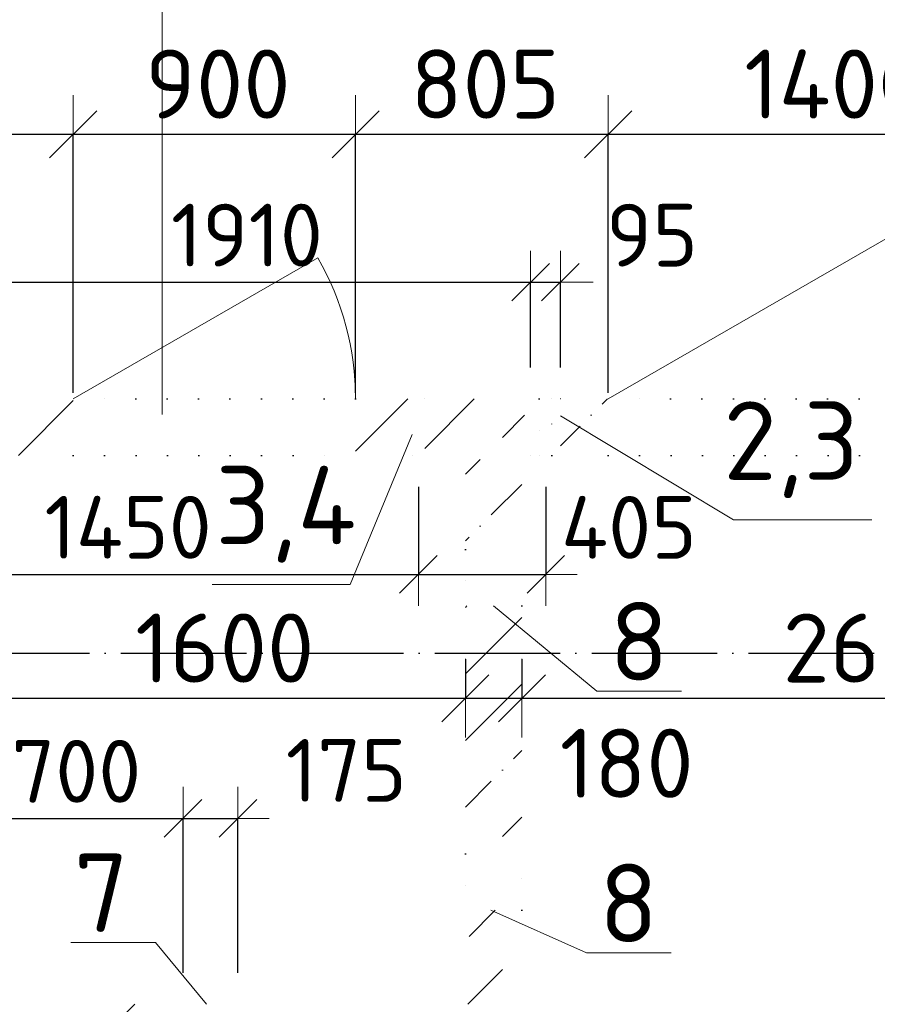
# Model space of a CAD drawing. Header units: millimetres. Extents: x -2725 to 87801, y 44707 to 71266.
# Tile 6 of 22: x 8680 to 11413, y 56140 to 59279. Entities that reach past the tile are written whole.
import ezdxf

# ---------------------------------------------------------------- set-up
doc = ezdxf.new("R2010")
doc.units = ezdxf.units.MM
doc.header["$PDMODE"] = 65
for name, pattern in [('______11', [500, 400, -50, 0, -50]), ('______5', [1100, 800, -100, 100, -100]), ('______9', [100, 0, -100])]:
    doc.linetypes.add(name, pattern=pattern)
for name, color, linetype, lineweight in [('Standard', 7, 'Continuous', 25), ('Высотная отметка (окна)', 7, 'Continuous', 13), ('Размерная линия_ общее', 7, 'Continuous', 13), ('Размерная линия_ общее_1', 7, 'Continuous', 13), ('Стена_ общее', 7, 'Continuous', 35)]:
    doc.layers.add(name, color=color, linetype=linetype, lineweight=lineweight)
doc.layers.add('Осевая линия_ общее', color=7, linetype='______5', lineweight=13, true_color=0xa0a0a0)
doc.styles.add('ISOCPEUR', font='ISOCPEUR')
doc.dimstyles.new('DIMSTYLE_10', dxfattribs={"dimtxt": 220, "dimasz": 250, "dimexe": 0, "dimexo": 0, "dimgap": 110, "dimtad": 2, "dimdec": 0, "dimrnd": 5, "dimzin": 12, "dimdsep": 46, "dimtxsty": 'ISOCPEUR', "dimblk1": 'ALL_ML_STRICH', "dimblk2": 'ALL_ML_STRICH', "dimsah": 1, "dimcen": 0, "dimclrd": 7, "dimclre": 256, "dimclrt": 7, "dimadec": 0, "dimazin": 0, "dimtfac": 1, "dimtdec": 0, "dimtix": 1, "dimtmove": 2, "dimatfit": 3, "dimfxl": 0, "dimtzin": 0, "dimlwd": 0, "dimlwe": -3, "dimarcsym": 0})
doc.dimstyles.new('DIMSTYLE_12', dxfattribs={"dimtxt": 220, "dimasz": 250, "dimexe": 0, "dimexo": 0, "dimgap": 110, "dimtad": 0, "dimdec": 0, "dimrnd": 5, "dimzin": 12, "dimdsep": 46, "dimtxsty": 'ISOCPEUR', "dimblk1": 'ALL_ML_STRICH', "dimblk2": 'ALL_ML_STRICH', "dimsah": 1, "dimcen": 0, "dimclrd": 7, "dimclre": 256, "dimclrt": 7, "dimadec": 0, "dimazin": 0, "dimtfac": 1, "dimtdec": 0, "dimtix": 1, "dimtmove": 2, "dimatfit": 3, "dimfxl": 0, "dimtvp": 1.2, "dimtzin": 0, "dimlwd": 0, "dimlwe": -3, "dimarcsym": 0})
doc.dimstyles.new('DIMSTYLE_5', dxfattribs={"dimtxt": 200, "dimasz": 200, "dimexe": 0, "dimexo": 0, "dimgap": 100, "dimtad": 2, "dimdec": 0, "dimrnd": 5, "dimzin": 12, "dimdsep": 46, "dimtxsty": 'ISOCPEUR', "dimblk1": 'ALL_ML_STRICH', "dimblk2": 'ALL_ML_STRICH', "dimsah": 1, "dimcen": 0, "dimclrd": 7, "dimclre": 256, "dimclrt": 7, "dimadec": 0, "dimazin": 0, "dimtfac": 1, "dimtdec": 0, "dimtix": 1, "dimtmove": 2, "dimatfit": 3, "dimfxl": 0, "dimtzin": 0, "dimlwd": 0, "dimlwe": -3, "dimarcsym": 0})
doc.dimstyles.new('DIMSTYLE_7', dxfattribs={"dimtxt": 200, "dimasz": 200, "dimexe": 0, "dimexo": 0, "dimgap": 100, "dimtad": 2, "dimdec": 0, "dimrnd": 5, "dimzin": 12, "dimdsep": 46, "dimtxsty": 'ISOCPEUR', "dimblk1": 'ALL_ML_STRICH', "dimblk2": 'ALL_ML_STRICH', "dimsah": 1, "dimcen": 0, "dimclrd": 7, "dimclre": 256, "dimclrt": 7, "dimadec": 0, "dimazin": 0, "dimtfac": 1, "dimtdec": 0, "dimtix": 1, "dimtmove": 2, "dimatfit": 3, "dimfxl": 0, "dimtvp": 1.2, "dimtzin": 0, "dimlwd": 0, "dimlwe": -3, "dimarcsym": 0})
pattern_1 = [(45, (0, 0), (-212.132, 212.132), [400, -50, 0, -50]), (45, (-106.07, 106.07), (-212.132, 212.132), [800, -100, 100, -100])]

# ---------------------------------------------------------------- blocks, each defined once
blk = doc.blocks.new('ALL_ML_STRICH')
at = {"color": 0, "linetype": 'ByBlock', "lineweight": -2}
for p, q in [((0, -0.5), (0, 0.5)), ((-0.3, -0.3), (0.3, 0.3)), ((-1, 0), (0.5, 0))]:
    blk.add_line(p, q, dxfattribs=at)
blk = doc.blocks.new('*D113')
at = {"layer": 'DEFPOINTS', "color": 7, "linetype": 'Continuous', "lineweight": 13, "transparency": 33554687}
for p in [(8500, 57890), (9950, 57890), (8500, 57510.7)]:
    blk.add_point(p, dxfattribs=at)
at = {"layer": 'Размерная линия_ общее_1', "color": 253, "linetype": 'Continuous', "lineweight": -2, "true_color": 0xa0a0a0, "transparency": 33554687}
for p, q in [((8500, 57790), (8500, 57510.7)), ((9950, 57790), (9950, 57510.7))]:
    blk.add_line(p, q, dxfattribs=at)
at = {"layer": 'Размерная линия_ общее_1', "color": 7, "linetype": 'Continuous', "lineweight": -2, "transparency": 33554687}
blk.add_line((8500, 57510.7), (9950, 57510.7), dxfattribs=at)
at = {"layer": 'Размерная линия_ общее_1', "color": 7, "linetype": 'Continuous', "lineweight": 13, "transparency": 33554687, "xscale": 200, "yscale": 200, "zscale": 200, "rotation": 180}
blk.add_blockref('ALL_ML_STRICH', (8500, 57510.7), dxfattribs=at)
at = {"layer": 'Размерная линия_ общее_1', "color": 7, "linetype": 'Continuous', "lineweight": 13, "transparency": 33554687, "xscale": 200, "yscale": 200, "zscale": 200}
blk.add_blockref('ALL_ML_STRICH', (9950, 57510.7), dxfattribs=at)
at = {"layer": 'Размерная линия_ общее_1', "color": 7, "linetype": 'Continuous', "lineweight": 13, "transparency": 33554687, "insert": (9025, 57660.7), "char_height": 200, "width": 800, "attachment_point": 5, "style": 'ISOCPEUR'}
blk.add_mtext('\\A1;{1450}', dxfattribs=at)
blk = doc.blocks.new('*D114')
at = {"layer": 'DEFPOINTS', "color": 7, "linetype": 'Continuous', "lineweight": 13, "transparency": 33554687}
for p in [(9950, 57890), (10356.3, 57890), (9950, 57510.7)]:
    blk.add_point(p, dxfattribs=at)
at = {"layer": 'Размерная линия_ общее_1', "color": 253, "linetype": 'Continuous', "lineweight": -2, "true_color": 0xa0a0a0, "transparency": 33554687}
for p, q in [((9950, 57790), (9950, 57510.7)), ((10356.3, 57790), (10356.3, 57510.7))]:
    blk.add_line(p, q, dxfattribs=at)
at = {"layer": 'Размерная линия_ общее_1', "color": 7, "linetype": 'Continuous', "lineweight": -2, "transparency": 33554687}
blk.add_line((9950, 57510.7), (10356.3, 57510.7), dxfattribs=at)
at = {"layer": 'Размерная линия_ общее_1', "color": 7, "linetype": 'Continuous', "lineweight": 13, "transparency": 33554687, "xscale": 200, "yscale": 200, "zscale": 200, "rotation": 180}
blk.add_blockref('ALL_ML_STRICH', (9950, 57510.7), dxfattribs=at)
at = {"layer": 'Размерная линия_ общее_1', "color": 7, "linetype": 'Continuous', "lineweight": 13, "transparency": 33554687, "xscale": 200, "yscale": 200, "zscale": 200}
blk.add_blockref('ALL_ML_STRICH', (10356.3, 57510.7), dxfattribs=at)
at = {"layer": 'Размерная линия_ общее_1', "color": 7, "linetype": 'Continuous', "lineweight": 13, "transparency": 33554687, "insert": (10621.1, 57660.5), "char_height": 200, "width": 600, "attachment_point": 5, "style": 'ISOCPEUR'}
blk.add_mtext('\\A1;{405}', dxfattribs=at)
blk = doc.blocks.new('*D115')
at = {"layer": 'DEFPOINTS', "color": 7, "linetype": 'Continuous', "lineweight": 13, "transparency": 33554687}
for p in [(8400, 58442.3), (8400, 58070), (10307.5, 58070)]:
    blk.add_point(p, dxfattribs=at)
at = {"layer": 'Размерная линия_ общее_1', "color": 253, "linetype": 'Continuous', "lineweight": -2, "true_color": 0xa0a0a0, "transparency": 33554687}
for p, q in [((8400, 58170), (8400, 58442.3)), ((10307.5, 58170), (10307.5, 58442.3))]:
    blk.add_line(p, q, dxfattribs=at)
at = {"layer": 'Размерная линия_ общее_1', "color": 7, "linetype": 'Continuous', "lineweight": -2, "transparency": 33554687}
blk.add_line((8400, 58442.3), (10307.5, 58442.3), dxfattribs=at)
at = {"layer": 'Размерная линия_ общее_1', "color": 7, "linetype": 'Continuous', "lineweight": 13, "transparency": 33554687, "xscale": 200, "yscale": 200, "zscale": 200, "rotation": 180}
blk.add_blockref('ALL_ML_STRICH', (8400, 58442.3), dxfattribs=at)
at = {"layer": 'Размерная линия_ общее_1', "color": 7, "linetype": 'Continuous', "lineweight": 13, "transparency": 33554687, "xscale": 200, "yscale": 200, "zscale": 200}
blk.add_blockref('ALL_ML_STRICH', (10307.5, 58442.3), dxfattribs=at)
at = {"layer": 'Размерная линия_ общее_1', "color": 7, "linetype": 'Continuous', "lineweight": 13, "transparency": 33554687, "insert": (9403.7, 58592.3), "char_height": 200, "width": 800, "attachment_point": 5, "style": 'ISOCPEUR'}
blk.add_mtext('\\A1;{1910}', dxfattribs=at)
blk = doc.blocks.new('*D116')
at = {"layer": 'DEFPOINTS', "color": 7, "linetype": 'Continuous', "lineweight": 13, "transparency": 33554687}
for p in [(10307.5, 58442.3), (10307.5, 58070), (10402.5, 58070)]:
    blk.add_point(p, dxfattribs=at)
at = {"layer": 'Размерная линия_ общее_1', "color": 253, "linetype": 'Continuous', "lineweight": -2, "true_color": 0xa0a0a0, "transparency": 33554687}
for p, q in [((10307.5, 58170), (10307.5, 58442.3)), ((10402.5, 58170), (10402.5, 58442.3))]:
    blk.add_line(p, q, dxfattribs=at)
at = {"layer": 'Размерная линия_ общее_1', "color": 7, "linetype": 'Continuous', "lineweight": -2, "transparency": 33554687}
blk.add_line((10307.5, 58442.3), (10402.5, 58442.3), dxfattribs=at)
at = {"layer": 'Размерная линия_ общее_1', "color": 7, "linetype": 'Continuous', "lineweight": 13, "transparency": 33554687, "xscale": 200, "yscale": 200, "zscale": 200}
blk.add_blockref('ALL_ML_STRICH', (10402.5, 58442.3), dxfattribs=at)
at = {"layer": 'Размерная линия_ общее_1', "color": 7, "linetype": 'Continuous', "lineweight": 13, "transparency": 33554687, "xscale": 200, "yscale": 200, "zscale": 200, "rotation": 180}
blk.add_blockref('ALL_ML_STRICH', (10307.5, 58442.3), dxfattribs=at)
at = {"layer": 'Размерная линия_ общее_1', "color": 7, "linetype": 'Continuous', "lineweight": 13, "transparency": 33554687, "insert": (10694.9, 58592.1), "char_height": 200, "width": 400, "attachment_point": 5, "style": 'ISOCPEUR'}
blk.add_mtext('\\A1;{95}', dxfattribs=at)
blk = doc.blocks.new('*D122')
at = {"layer": 'DEFPOINTS', "color": 7, "linetype": 'Continuous', "lineweight": 13, "transparency": 33554687}
for p in [(8500, 57260), (10100, 57260), (8500, 57115.9)]:
    blk.add_point(p, dxfattribs=at)
at = {"layer": 'Размерная линия_ общее', "color": 253, "linetype": 'Continuous', "lineweight": -2, "true_color": 0xa0a0a0, "transparency": 33554687}
for p, q in [((8500, 57240), (8500, 57115.9)), ((10100, 57240), (10100, 57115.9))]:
    blk.add_line(p, q, dxfattribs=at)
at = {"layer": 'Размерная линия_ общее', "color": 7, "linetype": 'Continuous', "lineweight": -2, "transparency": 33554687}
blk.add_line((8500, 57115.9), (10100, 57115.9), dxfattribs=at)
at = {"layer": 'Размерная линия_ общее', "color": 7, "linetype": 'Continuous', "lineweight": 13, "transparency": 33554687, "xscale": 250, "yscale": 250, "zscale": 250, "rotation": 180}
blk.add_blockref('ALL_ML_STRICH', (8500, 57115.9), dxfattribs=at)
at = {"layer": 'Размерная линия_ общее', "color": 7, "linetype": 'Continuous', "lineweight": 13, "transparency": 33554687, "xscale": 250, "yscale": 250, "zscale": 250}
blk.add_blockref('ALL_ML_STRICH', (10100, 57115.9), dxfattribs=at)
at = {"layer": 'Размерная линия_ общее', "color": 7, "linetype": 'Continuous', "lineweight": 13, "transparency": 33554687, "insert": (9333, 57275.9), "char_height": 220, "width": 880, "attachment_point": 5, "style": 'ISOCPEUR'}
blk.add_mtext('\\A1;{1600}', dxfattribs=at)
blk = doc.blocks.new('*D123')
at = {"layer": 'DEFPOINTS', "color": 7, "linetype": 'Continuous', "lineweight": 13, "transparency": 33554687}
for p in [(10100, 57260), (10280, 57260), (10100, 57115.9)]:
    blk.add_point(p, dxfattribs=at)
at = {"layer": 'Размерная линия_ общее', "color": 253, "linetype": 'Continuous', "lineweight": -2, "true_color": 0xa0a0a0, "transparency": 33554687}
for p, q in [((10100, 57240), (10100, 57115.9)), ((10280, 57240), (10280, 57115.9))]:
    blk.add_line(p, q, dxfattribs=at)
at = {"layer": 'Размерная линия_ общее', "color": 7, "linetype": 'Continuous', "lineweight": -2, "transparency": 33554687}
blk.add_line((10100, 57115.9), (10280, 57115.9), dxfattribs=at)
at = {"layer": 'Размерная линия_ общее', "color": 7, "linetype": 'Continuous', "lineweight": 13, "transparency": 33554687, "xscale": 250, "yscale": 250, "zscale": 250, "rotation": 180}
blk.add_blockref('ALL_ML_STRICH', (10100, 57115.9), dxfattribs=at)
at = {"layer": 'Размерная линия_ общее', "color": 7, "linetype": 'Continuous', "lineweight": 13, "transparency": 33554687, "xscale": 250, "yscale": 250, "zscale": 250}
blk.add_blockref('ALL_ML_STRICH', (10280, 57115.9), dxfattribs=at)
at = {"layer": 'Размерная линия_ общее', "color": 7, "linetype": 'Continuous', "lineweight": 13, "transparency": 33554687, "insert": (10613.9, 56908.5), "char_height": 220, "width": 660, "attachment_point": 5, "style": 'ISOCPEUR'}
blk.add_mtext('\\A1;{180}', dxfattribs=at)
blk = doc.blocks.new('*D124')
at = {"layer": 'DEFPOINTS', "color": 7, "linetype": 'Continuous', "lineweight": 13, "transparency": 33554687}
for p in [(10280, 57260), (12940, 57260), (10280, 57115.9)]:
    blk.add_point(p, dxfattribs=at)
at = {"layer": 'Размерная линия_ общее', "color": 253, "linetype": 'Continuous', "lineweight": -2, "true_color": 0xa0a0a0, "transparency": 33554687}
for p, q in [((10280, 57240), (10280, 57115.9)), ((12940, 57240), (12940, 57115.9))]:
    blk.add_line(p, q, dxfattribs=at)
at = {"layer": 'Размерная линия_ общее', "color": 7, "linetype": 'Continuous', "lineweight": -2, "transparency": 33554687}
blk.add_line((10280, 57115.9), (12940, 57115.9), dxfattribs=at)
at = {"layer": 'Размерная линия_ общее', "color": 7, "linetype": 'Continuous', "lineweight": 13, "transparency": 33554687, "xscale": 250, "yscale": 250, "zscale": 250, "rotation": 180}
blk.add_blockref('ALL_ML_STRICH', (10280, 57115.9), dxfattribs=at)
at = {"layer": 'Размерная линия_ общее', "color": 7, "linetype": 'Continuous', "lineweight": 13, "transparency": 33554687, "xscale": 250, "yscale": 250, "zscale": 250}
blk.add_blockref('ALL_ML_STRICH', (12940, 57115.9), dxfattribs=at)
at = {"layer": 'Размерная линия_ общее', "color": 7, "linetype": 'Continuous', "lineweight": 13, "transparency": 33554687, "insert": (11421, 57275.9), "char_height": 220, "width": 880, "attachment_point": 5, "style": 'ISOCPEUR'}
blk.add_mtext('\\A1;{2660}', dxfattribs=at)
blk = doc.blocks.new('*D127')
at = {"layer": 'DEFPOINTS', "color": 7, "linetype": 'Continuous', "lineweight": 13, "transparency": 33554687}
for p in [(8400, 58914), (8850, 58070), (8400, 58020)]:
    blk.add_point(p, dxfattribs=at)
at = {"layer": 'Размерная линия_ общее', "color": 253, "linetype": 'Continuous', "lineweight": -2, "true_color": 0xa0a0a0, "transparency": 33554687}
for p, q in [((8400, 58040), (8400, 58914)), ((8850, 58090), (8850, 58914))]:
    blk.add_line(p, q, dxfattribs=at)
at = {"layer": 'Размерная линия_ общее', "color": 7, "linetype": 'Continuous', "lineweight": -2, "transparency": 33554687}
blk.add_line((8400, 58914), (8850, 58914), dxfattribs=at)
at = {"layer": 'Размерная линия_ общее', "color": 7, "linetype": 'Continuous', "lineweight": 13, "transparency": 33554687, "xscale": 250, "yscale": 250, "zscale": 250, "rotation": 180}
blk.add_blockref('ALL_ML_STRICH', (8400, 58914), dxfattribs=at)
at = {"layer": 'Размерная линия_ общее', "color": 7, "linetype": 'Continuous', "lineweight": 13, "transparency": 33554687, "xscale": 250, "yscale": 250, "zscale": 250}
blk.add_blockref('ALL_ML_STRICH', (8850, 58914), dxfattribs=at)
at = {"layer": 'Размерная линия_ общее', "color": 7, "linetype": 'Continuous', "lineweight": 13, "transparency": 33554687, "insert": (8202.1, 58689), "char_height": 220, "width": 660, "attachment_point": 5, "style": 'ISOCPEUR'}
blk.add_mtext('\\A1;{450}', dxfattribs=at)
blk = doc.blocks.new('*D128')
at = {"layer": 'DEFPOINTS', "color": 7, "linetype": 'Continuous', "lineweight": 13, "transparency": 33554687}
for p in [(8850, 58914), (8850, 58070), (9750, 58070)]:
    blk.add_point(p, dxfattribs=at)
at = {"layer": 'Размерная линия_ общее', "color": 253, "linetype": 'Continuous', "lineweight": -2, "true_color": 0xa0a0a0, "transparency": 33554687}
for p, q in [((8850, 58090), (8850, 58914)), ((9750, 58090), (9750, 58914))]:
    blk.add_line(p, q, dxfattribs=at)
at = {"layer": 'Размерная линия_ общее', "color": 7, "linetype": 'Continuous', "lineweight": -2, "transparency": 33554687}
blk.add_line((8850, 58914), (9750, 58914), dxfattribs=at)
at = {"layer": 'Размерная линия_ общее', "color": 7, "linetype": 'Continuous', "lineweight": 13, "transparency": 33554687, "xscale": 250, "yscale": 250, "zscale": 250, "rotation": 180}
blk.add_blockref('ALL_ML_STRICH', (8850, 58914), dxfattribs=at)
at = {"layer": 'Размерная линия_ общее', "color": 7, "linetype": 'Continuous', "lineweight": 13, "transparency": 33554687, "xscale": 250, "yscale": 250, "zscale": 250}
blk.add_blockref('ALL_ML_STRICH', (9750, 58914), dxfattribs=at)
at = {"layer": 'Размерная линия_ общее', "color": 7, "linetype": 'Continuous', "lineweight": 13, "transparency": 33554687, "insert": (9311, 59074), "char_height": 220, "width": 660, "attachment_point": 5, "style": 'ISOCPEUR'}
blk.add_mtext('\\A1;{900}', dxfattribs=at)
blk = doc.blocks.new('*D129')
at = {"layer": 'DEFPOINTS', "color": 7, "linetype": 'Continuous', "lineweight": 13, "transparency": 33554687}
for p in [(9750, 58914), (9750, 58070), (10555, 58070)]:
    blk.add_point(p, dxfattribs=at)
at = {"layer": 'Размерная линия_ общее', "color": 253, "linetype": 'Continuous', "lineweight": -2, "true_color": 0xa0a0a0, "transparency": 33554687}
for p, q in [((9750, 58090), (9750, 58914)), ((10555, 58090), (10555, 58914))]:
    blk.add_line(p, q, dxfattribs=at)
at = {"layer": 'Размерная линия_ общее', "color": 7, "linetype": 'Continuous', "lineweight": -2, "transparency": 33554687}
blk.add_line((9750, 58914), (10555, 58914), dxfattribs=at)
at = {"layer": 'Размерная линия_ общее', "color": 7, "linetype": 'Continuous', "lineweight": 13, "transparency": 33554687, "xscale": 250, "yscale": 250, "zscale": 250, "rotation": 180}
blk.add_blockref('ALL_ML_STRICH', (9750, 58914), dxfattribs=at)
at = {"layer": 'Размерная линия_ общее', "color": 7, "linetype": 'Continuous', "lineweight": 13, "transparency": 33554687, "xscale": 250, "yscale": 250, "zscale": 250}
blk.add_blockref('ALL_ML_STRICH', (10555, 58914), dxfattribs=at)
at = {"layer": 'Размерная линия_ общее', "color": 7, "linetype": 'Continuous', "lineweight": 13, "transparency": 33554687, "insert": (10163.5, 59074), "char_height": 220, "width": 660, "attachment_point": 5, "style": 'ISOCPEUR'}
blk.add_mtext('\\A1;{805}', dxfattribs=at)
blk = doc.blocks.new('*D130')
at = {"layer": 'DEFPOINTS', "color": 7, "linetype": 'Continuous', "lineweight": 13, "transparency": 33554687}
for p in [(10555, 58914), (10555, 58070), (11955, 58070)]:
    blk.add_point(p, dxfattribs=at)
at = {"layer": 'Размерная линия_ общее', "color": 253, "linetype": 'Continuous', "lineweight": -2, "true_color": 0xa0a0a0, "transparency": 33554687}
for p, q in [((10555, 58090), (10555, 58914)), ((11955, 58090), (11955, 58914))]:
    blk.add_line(p, q, dxfattribs=at)
at = {"layer": 'Размерная линия_ общее', "color": 7, "linetype": 'Continuous', "lineweight": -2, "transparency": 33554687}
blk.add_line((10555, 58914), (11955, 58914), dxfattribs=at)
at = {"layer": 'Размерная линия_ общее', "color": 7, "linetype": 'Continuous', "lineweight": 13, "transparency": 33554687, "xscale": 250, "yscale": 250, "zscale": 250, "rotation": 180}
blk.add_blockref('ALL_ML_STRICH', (10555, 58914), dxfattribs=at)
at = {"layer": 'Размерная линия_ общее', "color": 7, "linetype": 'Continuous', "lineweight": 13, "transparency": 33554687, "xscale": 250, "yscale": 250, "zscale": 250}
blk.add_blockref('ALL_ML_STRICH', (11955, 58914), dxfattribs=at)
at = {"layer": 'Размерная линия_ общее', "color": 7, "linetype": 'Continuous', "lineweight": 13, "transparency": 33554687, "insert": (11277, 59074), "char_height": 220, "width": 880, "attachment_point": 5, "style": 'ISOCPEUR'}
blk.add_mtext('\\A1;{1400}', dxfattribs=at)
blk = doc.blocks.new('СЛОЖНЫЙ_ОБЪЕКТ_2')
at = {"layer": 'Осевая линия_ общее', "color": 253, "linetype": '______11', "lineweight": -3, "true_color": 0xa0a0a0, "transparency": 33554687}
blk.add_line((-2000, 57260), (16220, 57260), dxfattribs=at)
blk = doc.blocks.new('*D210')
at = {"layer": 'DEFPOINTS', "color": 7, "linetype": 'Continuous', "lineweight": 13, "transparency": 33554687}
for p in [(8500, 56732.9), (8500, 56140), (9200, 56140)]:
    blk.add_point(p, dxfattribs=at)
at = {"layer": 'Размерная линия_ общее_1', "color": 253, "linetype": 'Continuous', "lineweight": -2, "true_color": 0xa0a0a0, "transparency": 33554687}
for p, q in [((8500, 56240), (8500, 56732.9)), ((9200, 56240), (9200, 56732.9))]:
    blk.add_line(p, q, dxfattribs=at)
at = {"layer": 'Размерная линия_ общее_1', "color": 7, "linetype": 'Continuous', "lineweight": -2, "transparency": 33554687}
blk.add_line((8500, 56732.9), (9200, 56732.9), dxfattribs=at)
at = {"layer": 'Размерная линия_ общее_1', "color": 7, "linetype": 'Continuous', "lineweight": 13, "transparency": 33554687, "xscale": 200, "yscale": 200, "zscale": 200, "rotation": 180}
blk.add_blockref('ALL_ML_STRICH', (8500, 56732.9), dxfattribs=at)
at = {"layer": 'Размерная линия_ общее_1', "color": 7, "linetype": 'Continuous', "lineweight": 13, "transparency": 33554687, "xscale": 200, "yscale": 200, "zscale": 200}
blk.add_blockref('ALL_ML_STRICH', (9200, 56732.9), dxfattribs=at)
at = {"layer": 'Размерная линия_ общее_1', "color": 7, "linetype": 'Continuous', "lineweight": 13, "transparency": 33554687, "insert": (8860, 56882.9), "char_height": 200, "width": 600, "attachment_point": 5, "style": 'ISOCPEUR'}
blk.add_mtext('\\A1;{700}', dxfattribs=at)
blk = doc.blocks.new('*D211')
at = {"layer": 'DEFPOINTS', "color": 7, "linetype": 'Continuous', "lineweight": 13, "transparency": 33554687}
for p in [(9200, 56732.9), (9200, 56140), (9375, 56140)]:
    blk.add_point(p, dxfattribs=at)
at = {"layer": 'Размерная линия_ общее_1', "color": 253, "linetype": 'Continuous', "lineweight": -2, "true_color": 0xa0a0a0, "transparency": 33554687}
for p, q in [((9200, 56240), (9200, 56732.9)), ((9375, 56240), (9375, 56732.9))]:
    blk.add_line(p, q, dxfattribs=at)
at = {"layer": 'Размерная линия_ общее_1', "color": 7, "linetype": 'Continuous', "lineweight": -2, "transparency": 33554687}
blk.add_line((9200, 56732.9), (9375, 56732.9), dxfattribs=at)
at = {"layer": 'Размерная линия_ общее_1', "color": 7, "linetype": 'Continuous', "lineweight": 13, "transparency": 33554687, "xscale": 200, "yscale": 200, "zscale": 200, "rotation": 180}
blk.add_blockref('ALL_ML_STRICH', (9200, 56732.9), dxfattribs=at)
at = {"layer": 'Размерная линия_ общее_1', "color": 7, "linetype": 'Continuous', "lineweight": 13, "transparency": 33554687, "xscale": 200, "yscale": 200, "zscale": 200}
blk.add_blockref('ALL_ML_STRICH', (9375, 56732.9), dxfattribs=at)
at = {"layer": 'Размерная линия_ общее_1', "color": 7, "linetype": 'Continuous', "lineweight": 13, "transparency": 33554687, "insert": (9720.5, 56885.8), "char_height": 200, "width": 600, "attachment_point": 5, "style": 'ISOCPEUR'}
blk.add_mtext('\\A1;{175}', dxfattribs=at)

msp = doc.modelspace()

# ---------------------------------------------------------------- hatches: boundary and pattern name
at = {"layer": 'Стена_ общее', "linetype": 'Continuous', "lineweight": 18, "transparency": 33554687}
h = msp.add_hatch(dxfattribs=at)
h.set_pattern_fill('__________539', scale=100, style=0, pattern_type=2)
h.set_pattern_definition(pattern_1)
h.paths.add_polyline_path([(8500, 58070), (8500, 57890), (8850, 57890), (8850, 58070)], flags=0)
h = msp.add_hatch(dxfattribs=at)
h.set_pattern_fill('__________539', scale=100, style=0, pattern_type=2)
h.set_pattern_definition(pattern_1)
h.paths.add_polyline_path([(9930, 57890), (9930, 58070), (9750, 58070), (9750, 57890)], flags=0)
h = msp.add_hatch(dxfattribs=at)
h.set_pattern_fill('__________539', scale=100, style=0, pattern_type=2)
h.set_pattern_definition(pattern_1)
h.paths.add_polyline_path([(10307.5, 57890), (10307.5, 58070), (9970, 58070), (9970, 57890), (10100, 57890), (10280, 57890)], flags=0)
h = msp.add_hatch(dxfattribs=at)
h.set_pattern_fill('__________539', scale=100, style=0, pattern_type=2)
h.set_pattern_definition(pattern_1)
h.paths.add_polyline_path([(10402.5, 58070), (10402.5, 57890), (10555, 57890), (10555, 58070)], flags=0)
h = msp.add_hatch(dxfattribs=at)
h.set_pattern_fill('__________539', scale=100, style=0, pattern_type=2)
h.set_pattern_definition(pattern_1)
h.paths.add_polyline_path([(10100, 57890), (10100, 57590), (10280, 57590), (10280, 57890)], flags=0)
h = msp.add_hatch(dxfattribs=at)
h.set_pattern_fill('__________539', scale=100, style=0, pattern_type=2)
h.set_pattern_definition(pattern_1)
h.paths.add_polyline_path([(10100, 57410), (10100, 56620), (10280, 56620), (10280, 57410)], flags=0)
h = msp.add_hatch(dxfattribs=at)
h.set_pattern_fill('__________539', scale=100, style=0, pattern_type=2)
h.set_pattern_definition(pattern_1)
h.paths.add_polyline_path([(10100, 56440), (10100, 56140), (10280, 56140), (10280, 56440)], flags=0)
h = msp.add_hatch(dxfattribs=at)
h.set_pattern_fill('__________539', scale=100, style=0, pattern_type=2)
h.set_pattern_definition(pattern_1)
h.paths.add_polyline_path([(8320, 55960), (9200, 55960), (9200, 56140), (8320, 56140)], flags=0)

# ---------------------------------------------------------------- linework, layer by layer
at = {"layer": 'Высотная отметка (окна)', "color": 7, "linetype": 'Continuous', "lineweight": 13, "transparency": 33554687}
for points in [[(9133.5, 58020), (9133.5, 59835.3), (6473.5, 59835.3)], [(11394.8, 57684.1), (10954.8, 57684.1), (10402.5, 58016.3)], [(9292.5, 57478.5), (9732.5, 57478.5), (9930, 57957.1)]]:
    msp.add_lwpolyline(points, dxfattribs=at)
at = {"layer": 'Осевая линия_ общее', "color": 7, "linetype": 'Continuous', "lineweight": 13, "transparency": 33554687}
for points in [[(10190, 57410), (10519.1, 57138.7), (10789.1, 57138.7)], [(10181.2, 56440), (10485.9, 56304.5), (10755.9, 56304.5)], [(9275, 56140), (9112.5, 56337.4), (8842.5, 56337.4)]]:
    msp.add_lwpolyline(points, dxfattribs=at)
at = {"layer": 'Стена_ общее', "color": 7, "linetype": 'Continuous', "lineweight": 13, "transparency": 33554687}
for p, q in [((10555, 58070), (11767.4, 58770)), ((8850, 58070), (9629.4, 58520))]:
    msp.add_line(p, q, dxfattribs=at)
at = {"layer": 'Стена_ общее', "color": 7, "linetype": '______9', "lineweight": -3, "transparency": 33554687}
for p, q in [((9750, 58070), (8850, 58070)), ((9750, 58070), (8850, 58070)), ((9970, 58070), (9930, 58070)), ((9970, 58070), (9930, 58070)), ((9970, 58070), (9930, 58070)), ((10335, 58070), (10307.5, 58070)), ((10335, 58070), (10307.5, 58070)), ((10375, 58070), (10335, 58070)), ((10335, 58070), (10335, 57890)), ((10375, 58070), (10335, 58070)), ((10375, 58070), (10335, 58070)), ((10375, 57890), (10375, 58070)), ((10402.5, 58070), (10375, 58070)), ((10402.5, 58070), (10375, 58070)), ((11955, 58070), (10555, 58070)), ((11955, 58070), (10555, 58070)), ((8850, 57890), (9750, 57890)), ((8850, 57890), (9750, 57890)), ((9930, 57890), (9970, 57890)), ((9930, 57890), (9970, 57890)), ((9930, 57890), (9970, 57890)), ((10307.5, 57890), (10335, 57890)), ((10307.5, 57890), (10335, 57890)), ((10335, 57890), (10375, 57890)), ((10335, 57890), (10375, 57890)), ((10335, 57890), (10375, 57890)), ((10375, 57890), (10402.5, 57890)), ((10375, 57890), (10402.5, 57890)), ((10555, 57890), (11955, 57890)), ((10555, 57890), (11955, 57890)), ((10100, 57590), (10100, 57410)), ((10100, 57590), (10100, 57410)), ((10280, 57410), (10280, 57590)), ((10280, 57410), (10280, 57590)), ((10100, 56620), (10100, 56440)), ((10100, 56620), (10100, 56440)), ((10280, 56440), (10280, 56620)), ((10280, 56440), (10280, 56620))]:
    msp.add_line(p, q, dxfattribs=at)
at = {"layer": 'Стена_ общее', "color": 7, "linetype": 'Continuous', "lineweight": 13, "transparency": 33554687}
msp.add_arc((8850, 58070), 900, 0, 30, dxfattribs=at)

# ---------------------------------------------------------------- block references
at = {"layer": 'Осевая линия_ общее', "color": 253, "linetype": '______11', "lineweight": -3, "true_color": 0xa0a0a0, "transparency": 33554687}
msp.add_blockref('СЛОЖНЫЙ_ОБЪЕКТ_2', (0, 0), dxfattribs=at)

# ---------------------------------------------------------------- texts
at = {"layer": 'Standard', "color": 7, "linetype": 'Continuous', "lineweight": 25, "transparency": 33554687, "char_height": 250, "attachment_point": 7, "style": 'ISOCPEUR'}
for s, insert, width in [('\\A1;{\\fISOCPEUR|i0|b0;\\H250.000000;\\W1.000000;\\C7;2,3}\\P', (10921.7, 57753.7), 549.679), ('\\A1;{\\fISOCPEUR|i0|b0;\\H250.000000;\\W1.000000;\\C7;3,4}\\P', (9303.2, 57548.1), 575.305), ('\\A1;{\\fISOCPEUR|i0|b0;\\H250.000000;\\W1.000000;\\C7;8}\\P', (10558.8, 57172.2), 272.222), ('\\A1;{\\fISOCPEUR|i0|b0;\\H250.000000;\\W1.000000;\\C7;7}\\P', (8852.2, 56370.9), 272.222), ('\\A1;{\\fISOCPEUR|i0|b0;\\H250.000000;\\W1.000000;\\C7;8}\\P', (10525.6, 56337.9), 272.222)]:
    msp.add_mtext(s, dxfattribs=dict(at, insert=insert, width=width))

# ---------------------------------------------------------------- dimensions: what is measured, and where the dimension line sits
at = {"layer": 'Размерная линия_ общее', "color": 7, "linetype": 'Continuous', "lineweight": 13, "transparency": 33554687}
for base, p1, p2, dimstyle, picture, middle in [((9750, 58914), (8850, 58090), (9750, 58090), 'DIMSTYLE_10', '*D128', (9311, 59074)), ((10555, 58914), (9750, 58090), (10555, 58090), 'DIMSTYLE_10', '*D129', (10163.5, 59074)), ((11955, 58914), (10555, 58090), (11955, 58090), 'DIMSTYLE_10', '*D130', (11277, 59074)), ((8850, 58914), (8400, 58040), (8850, 58090), 'DIMSTYLE_12', '*D127', (8202.1, 58689)), ((10100, 57115.9), (8500, 57240), (10100, 57240), 'DIMSTYLE_10', '*D122', (9333, 57275.9)), ((12940, 57115.9), (10280, 57240), (12940, 57240), 'DIMSTYLE_10', '*D124', (11421, 57275.9)), ((10280, 57115.9), (10100, 57240), (10280, 57240), 'DIMSTYLE_12', '*D123', (10613.9, 56908.5))]:
    dim = msp.add_linear_dim(base=base, p1=p1, p2=p2, dimstyle=dimstyle, override={"dimpost": '<>', "dimclrd": 7, "dimclre": 253, "dimclrt": 7, "dimlwd": 0, "dimlwe": 65533}, dxfattribs=at)
    dim.commit()
    dim.dimension.update_dxf_attribs({"geometry": picture, "text_midpoint": middle, "dimtype": 160})
at = {"layer": 'Размерная линия_ общее_1', "color": 7, "linetype": 'Continuous', "lineweight": 13, "transparency": 33554687}
for base, p1, p2, dimstyle, picture, middle in [((10307.4999878, 58442.2534168), (8399.9999869, 58170.0000079), (10307.4999878, 58170.0000079), 'DIMSTYLE_5', '*D115', (9403.7499874, 58592.2534168)), ((10402.5, 58442.3), (10307.5, 58170), (10402.5, 58170), 'DIMSTYLE_7', '*D116', (10694.9, 58592.1)), ((9950, 57510.7), (8500, 57790), (9950, 57790), 'DIMSTYLE_5', '*D113', (9025, 57660.7)), ((10356.3, 57510.7), (9950, 57790), (10356.3, 57790), 'DIMSTYLE_7', '*D114', (10621.1, 57660.5)), ((9200, 56732.9), (8500, 56240), (9200, 56240), 'DIMSTYLE_5', '*D210', (8860, 56882.9)), ((9375, 56732.9), (9200, 56240), (9375, 56240), 'DIMSTYLE_7', '*D211', (9720.5, 56885.8))]:
    dim = msp.add_linear_dim(base=base, p1=p1, p2=p2, dimstyle=dimstyle, override={"dimpost": '<>', "dimclrd": 7, "dimclre": 253, "dimclrt": 7, "dimlwd": 0, "dimlwe": 65533}, dxfattribs=at)
    dim.commit()
    dim.dimension.update_dxf_attribs({"geometry": picture, "text_midpoint": middle, "dimtype": 160})

doc.saveas('drawing.dxf')
